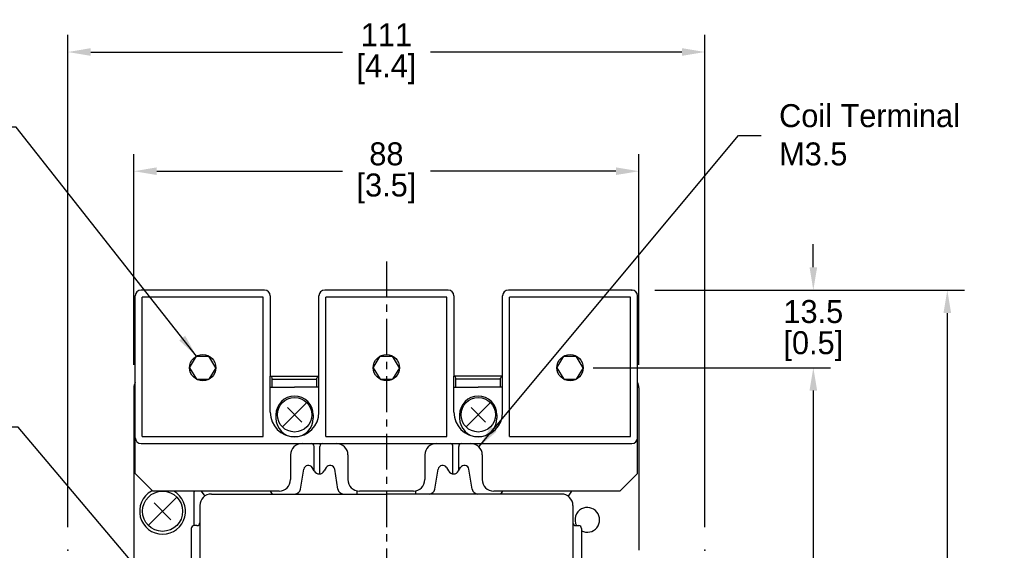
# Model space of a CAD drawing. Header units: inches. Extents: x 379 to 871, y 1094 to 1413.
# Tile 3 of 4: x 554 to 725, y 1300 to 1393. Entities that reach past the tile are written whole.
import ezdxf

# ---------------------------------------------------------------- set-up
doc = ezdxf.new("R2010")
doc.units = ezdxf.units.IN
doc.header["$LTSCALE"] = 5
doc.header["$MEASUREMENT"] = 0
doc.linetypes.add('CENTER', pattern=[2, 1.25, -0.25, 0.25, -0.25])
doc.linetypes.add('DASHED', pattern=[0.75, 0.5, -0.25])
for name, color, linetype in [('Centerline', 40, 'CENTER'), ('Dimensions', 140, 'Continuous'), ('Text', 140, 'Continuous')]:
    doc.layers.add(name, color=color, linetype=linetype)
doc.dimstyles.get("Standard").update_dxf_attribs({"dimtxt": 4, "dimasz": 4, "dimexe": 3, "dimexo": 4, "dimgap": 1, "dimtad": 0, "dimtih": 1, "dimtoh": 1, "dimdec": 0, "dimzin": 0, "dimdsep": 46, "dimtxsty": 'Standard', "dimcen": 0, "dimadec": 0, "dimazin": 0, "dimtfac": 1, "dimtdec": 0, "dimtofl": 0, "dimtmove": 0, "dimatfit": 3, "dimfxl": 0, "dimtolj": 1, "dimtzin": 0, "dimarcsym": 0})

# ---------------------------------------------------------------- blocks, each defined once
blk = doc.blocks.new('*D6')
at = {"layer": 'DEFPOINTS', "color": 0}
for p in [(673.24, 1387.24), (562.24, 1300.47), (673.24, 1300.47)]:
    blk.add_point(p, dxfattribs=at)
at = {"layer": 'Dimensions', "color": 0, "lineweight": -2}
for p, q in [((562.24, 1304.47), (562.24, 1390.24)), ((673.24, 1304.47), (673.24, 1390.24)), ((566.24, 1387.24), (610.07, 1387.24)), ((669.24, 1387.24), (625.4, 1387.24))]:
    blk.add_line(p, q, dxfattribs=at)
at = {"layer": 'Dimensions', "color": 0}
for points in [[(566.24, 1387.91), (566.24, 1386.57), (562.24, 1387.24)], [(669.24, 1387.91), (669.24, 1386.57), (673.24, 1387.24)]]:
    blk.add_solid(points, dxfattribs=at)
at = {"layer": 'Dimensions', "color": 0, "char_height": 4, "attachment_point": 5}
for s, insert in [('\\A1;111', (617.74, 1390.24)), ('\\A1;[4.4]', (617.74, 1384.24))]:
    blk.add_mtext(s, dxfattribs=dict(at, insert=insert))
blk = doc.blocks.new('*D7')
at = {"layer": 'DEFPOINTS', "color": 0}
for p in [(661.74, 1366.48), (573.74, 1328.77), (661.74, 1328.77)]:
    blk.add_point(p, dxfattribs=at)
at = {"layer": 'Dimensions', "color": 0, "lineweight": -2}
for p, q in [((573.74, 1332.77), (573.74, 1369.48)), ((661.74, 1332.77), (661.74, 1369.48)), ((577.74, 1366.48), (610.07, 1366.48)), ((657.74, 1366.48), (625.4, 1366.48))]:
    blk.add_line(p, q, dxfattribs=at)
at = {"layer": 'Dimensions', "color": 0}
for points in [[(577.74, 1367.15), (577.74, 1365.82), (573.74, 1366.48)], [(657.74, 1367.15), (657.74, 1365.82), (661.74, 1366.48)]]:
    blk.add_solid(points, dxfattribs=at)
at = {"layer": 'Dimensions', "color": 0, "char_height": 4, "attachment_point": 5}
for s, insert in [('\\A1;88', (617.74, 1369.48)), ('\\A1;[3.5]', (617.74, 1363.48))]:
    blk.add_mtext(s, dxfattribs=dict(at, insert=insert))
blk = doc.blocks.new('*D8')
at = {"layer": 'DEFPOINTS', "color": 0}
for p in [(649.74, 1332.27), (692.12, 1332.27), (649.74, 1204.27)]:
    blk.add_point(p, dxfattribs=at)
at = {"layer": 'Dimensions', "color": 0, "lineweight": -2}
for p, q in [((653.74, 1332.27), (695.12, 1332.27)), ((692.12, 1328.27), (692.12, 1274.6)), ((692.12, 1208.27), (692.12, 1261.94)), ((653.74, 1204.27), (695.12, 1204.27))]:
    blk.add_line(p, q, dxfattribs=at)
at = {"layer": 'Dimensions', "color": 0}
for points in [[(691.46, 1328.27), (692.79, 1328.27), (692.12, 1332.27)], [(691.46, 1208.27), (692.79, 1208.27), (692.12, 1204.27)]]:
    blk.add_solid(points, dxfattribs=at)
at = {"layer": 'Dimensions', "color": 0, "insert": (692.12, 1268.27), "char_height": 4, "attachment_point": 5}
blk.add_mtext('\\A1;128\\P [5]', dxfattribs=at)
blk = doc.blocks.new('*D9')
at = {"layer": 'DEFPOINTS', "color": 0}
for p in [(660.49, 1345.77), (715.46, 1345.77), (660.49, 1190.77)]:
    blk.add_point(p, dxfattribs=at)
at = {"layer": 'Dimensions', "color": 0, "lineweight": -2}
for p, q in [((664.49, 1345.77), (718.46, 1345.77)), ((715.46, 1341.77), (715.46, 1274.6)), ((715.46, 1194.77), (715.46, 1261.94)), ((664.49, 1190.77), (718.46, 1190.77))]:
    blk.add_line(p, q, dxfattribs=at)
at = {"layer": 'Dimensions', "color": 0}
for points in [[(714.8, 1341.77), (716.13, 1341.77), (715.46, 1345.77)], [(714.8, 1194.77), (716.13, 1194.77), (715.46, 1190.77)]]:
    blk.add_solid(points, dxfattribs=at)
at = {"layer": 'Dimensions', "color": 0, "insert": (715.46, 1268.27), "char_height": 4, "attachment_point": 5}
blk.add_mtext('\\A1;155\\P [6.1]', dxfattribs=at)
blk = doc.blocks.new('*D10')
at = {"layer": 'DEFPOINTS', "color": 0}
for p in [(660.49, 1345.77), (692.12, 1345.77), (649.74, 1332.27)]:
    blk.add_point(p, dxfattribs=at)
at = {"layer": 'Dimensions', "color": 0, "lineweight": -2}
for p, q in [((692.12, 1349.77), (692.12, 1353.77)), ((664.49, 1345.77), (695.12, 1345.77)), ((653.74, 1332.27), (695.12, 1332.27)), ((692.12, 1328.27), (692.12, 1324.27))]:
    blk.add_line(p, q, dxfattribs=at)
at = {"layer": 'Dimensions', "color": 0}
for points in [[(691.46, 1349.77), (692.79, 1349.77), (692.12, 1345.77)], [(691.46, 1328.27), (692.79, 1328.27), (692.12, 1332.27)]]:
    blk.add_solid(points, dxfattribs=at)
at = {"layer": 'Dimensions', "color": 0, "char_height": 4, "attachment_point": 5}
for s, insert in [('\\A1;13.5', (692.12, 1342.02)), ('\\A1;[0.5]', (692.12, 1336.02))]:
    blk.add_mtext(s, dxfattribs=dict(at, insert=insert))

msp = doc.modelspace()

# ---------------------------------------------------------------- linework, layer by layer
for p, q in [((596.49, 1345.77), (574.99, 1345.77)), ((628.49, 1345.77), (606.99, 1345.77)), ((660.49, 1345.77), (638.99, 1345.77)), ((573.99, 1329.74), (573.99, 1344.77)), ((575.19, 1320.27), (575.19, 1344.57)), ((596.29, 1344.57), (575.19, 1344.57)), ((596.29, 1320.27), (596.29, 1344.57)), ((597.49, 1344.77), (597.49, 1330.77)), ((605.99, 1330.77), (605.99, 1344.77)), ((607.19, 1320.27), (607.19, 1344.57)), ((628.29, 1344.57), (607.19, 1344.57)), ((628.29, 1320.27), (628.29, 1344.57)), ((629.49, 1344.77), (629.49, 1330.77)), ((637.99, 1330.77), (637.99, 1344.77)), ((639.19, 1320.27), (639.19, 1344.57)), ((660.29, 1344.57), (639.19, 1344.57)), ((660.29, 1320.27), (660.29, 1344.57)), ((661.49, 1329.74), (661.49, 1344.77)), ((583.45, 1332.27), (584.64, 1334.28)), ((584.64, 1334.28), (586.83, 1334.28)), ((588.03, 1332.27), (586.83, 1334.28)), ((615.45, 1332.27), (616.64, 1334.28)), ((616.64, 1334.28), (618.83, 1334.28)), ((620.03, 1332.27), (618.83, 1334.28)), ((647.45, 1332.27), (648.64, 1334.28)), ((648.64, 1334.28), (650.83, 1334.28)), ((652.03, 1332.27), (650.83, 1334.28)), ((583.45, 1332.27), (584.64, 1330.26)), ((588.03, 1332.27), (586.83, 1330.26)), ((615.45, 1332.27), (616.64, 1330.26)), ((620.03, 1332.27), (618.83, 1330.26)), ((647.45, 1332.27), (648.64, 1330.26)), ((652.03, 1332.27), (650.83, 1330.26)), ((573.99, 1313.82), (573.99, 1329.74)), ((584.64, 1330.26), (586.83, 1330.26)), ((597.49, 1330.77), (605.99, 1330.77)), ((597.49, 1324.52), (597.49, 1330.77)), ((597.84, 1328.87), (597.84, 1330.47)), ((597.84, 1330.27), (605.64, 1330.27)), ((605.64, 1328.87), (605.64, 1330.47)), ((605.99, 1324.52), (605.94, 1330.77)), ((616.64, 1330.26), (618.83, 1330.26)), ((629.49, 1324.52), (629.49, 1330.77)), ((637.99, 1330.77), (629.49, 1330.77)), ((629.84, 1328.87), (629.84, 1330.47)), ((637.64, 1330.27), (629.84, 1330.27)), ((637.64, 1328.87), (637.64, 1330.47)), ((637.99, 1324.52), (637.99, 1330.77)), ((648.64, 1330.26), (650.83, 1330.26)), ((661.49, 1313.82), (661.49, 1329.74)), ((573.74, 1328.77), (573.74, 1207.77)), ((597.49, 1328.87), (601.74, 1328.87)), ((597.49, 1328.87), (601.74, 1328.87)), ((605.99, 1328.87), (601.74, 1328.87)), ((605.99, 1328.87), (601.74, 1328.87)), ((629.49, 1328.87), (633.74, 1328.87)), ((629.49, 1328.87), (633.74, 1328.87)), ((637.99, 1328.87), (633.74, 1328.87)), ((637.99, 1328.87), (633.74, 1328.87)), ((661.74, 1328.77), (661.74, 1300.47)), ((599.61, 1321.95), (603.76, 1326.09)), ((631.61, 1321.95), (635.76, 1326.09)), ((603, 1322.81), (600.48, 1325.33)), ((635, 1322.81), (632.48, 1325.33)), ((598.49, 1324.07), (598.49, 1323.47)), ((598.49, 1324.07), (598.49, 1323.47)), ((604.99, 1324.07), (604.99, 1323.47)), ((604.99, 1324.07), (604.99, 1323.47)), ((630.49, 1324.07), (630.49, 1323.47)), ((630.49, 1324.07), (630.49, 1323.47)), ((636.99, 1324.07), (636.99, 1323.47)), ((636.99, 1324.07), (636.99, 1323.47)), ((575.19, 1320.27), (596.29, 1320.27)), ((607.19, 1320.27), (628.29, 1320.27)), ((639.19, 1320.27), (660.29, 1320.27)), ((574.99, 1319.07), (660.49, 1319.07)), ((605.14, 1314.34), (605.14, 1318.57)), ((606.14, 1313.78), (606.14, 1318.57)), ((629.34, 1313.78), (629.34, 1318.57)), ((630.34, 1314.34), (630.34, 1318.57)), ((601.04, 1317.07), (601.04, 1312.77)), ((611.04, 1317.07), (611.04, 1312.77)), ((624.44, 1317.07), (624.44, 1312.77)), ((634.44, 1317.07), (634.44, 1312.77)), ((602.77, 1311.11), (603.35, 1314.6)), ((605.17, 1314.28), (604.83, 1314.87)), ((607.24, 1314.87), (606.9, 1314.28)), ((609.3, 1311.11), (608.73, 1314.6)), ((626.17, 1311.11), (626.75, 1314.6)), ((628.23, 1314.87), (628.57, 1314.28)), ((630.3, 1314.28), (630.64, 1314.87)), ((630.34, 1314.34), (630.34, 1314.34)), ((632.7, 1311.11), (632.13, 1314.6)), ((577.04, 1310.77), (573.99, 1313.82)), ((658.43, 1310.77), (661.49, 1313.82)), ((599.04, 1310.77), (577.04, 1310.77)), ((584.24, 1304.9), (584.24, 1310.64)), ((585.47, 1310.77), (586.08, 1309.9)), ((597.49, 1310.77), (597.84, 1310.27)), ((612.64, 1310.27), (612.64, 1310.81)), ((622.44, 1310.77), (613.04, 1310.77)), ((622.84, 1310.27), (622.84, 1310.81)), ((658.43, 1310.77), (636.44, 1310.77)), ((637.98, 1310.77), (637.63, 1310.27)), ((650, 1310.77), (649.39, 1309.9)), ((581.21, 1309.75), (576.26, 1304.8)), ((587.24, 1310.27), (617.74, 1310.27)), ((648.24, 1310.27), (617.74, 1310.27)), ((577.27, 1308.74), (580.21, 1305.8)), ((585.24, 1308.27), (585.24, 1268.27)), ((650.24, 1308.27), (650.24, 1268.27)), ((583.74, 1304.27), (583.74, 1298.27)), ((584.74, 1304.77), (584.24, 1304.77)), ((650.74, 1304.77), (651.24, 1304.77)), ((651.74, 1304.27), (651.74, 1298.27))]:
    msp.add_line(p, q)
for centre, radius in [((585.74, 1332.27), 2.29), ((617.74, 1332.27), 2.29), ((649.74, 1332.27), 2.29), ((601.74, 1324.07), 3), ((633.74, 1324.07), 3), ((578.74, 1307.27), 3.5)]:
    msp.add_circle(centre, radius)
for centre, radius, start, end in [((574.99, 1344.77), 1, 90, 180), ((596.49, 1344.77), 1, 0, 90), ((606.99, 1344.77), 1, 90, 180), ((628.49, 1344.77), 1, 0, 90), ((638.99, 1344.77), 1, 90, 180), ((660.49, 1344.77), 1, 0, 90), ((575.74, 1328.77), 2, 151.045, 180), ((597.54, 1330.47), 0.3, 0, 90), ((605.94, 1330.47), 0.3, 90, 180), ((629.54, 1330.47), 0.3, 0, 90), ((637.94, 1330.47), 0.3, 90, 180), ((659.74, 1328.77), 2, 0, 28.955), ((601.74, 1324.07), 3.25, 0, 180), ((601.74, 1324.07), 3.25, 0, 180), ((633.74, 1324.07), 3.25, 0, 180), ((633.74, 1324.07), 3.25, 0, 180), ((601.74, 1324.52), 4.25, 180, 0), ((633.74, 1324.52), 4.25, 180, 0), ((601.74, 1323.47), 3.25, 180, 0), ((601.74, 1323.47), 3.25, 180, 0), ((633.74, 1323.47), 3.25, 180, 0), ((633.74, 1323.47), 3.25, 180, 0), ((574.99, 1320.07), 1, 180, 270), ((660.49, 1320.07), 1, 270, 0), ((603.04, 1317.07), 2, 90, 180), ((604.64, 1318.57), 0.5, 0, 90), ((606.64, 1318.57), 0.5, 90, 180), ((609.04, 1317.07), 2, 0, 90), ((626.44, 1317.07), 2, 90, 180), ((628.84, 1318.57), 0.5, 0, 90), ((630.84, 1318.57), 0.5, 90, 180), ((630.84, 1318.57), 0.5, 90, 180), ((632.44, 1317.07), 2, 0, 90), ((604.14, 1314.47), 0.8, 30, 170.6798), ((606.04, 1314.78), 1, 210, 330), ((607.94, 1314.47), 0.8, 9.3202, 150), ((627.54, 1314.47), 0.8, 30, 170.6798), ((629.44, 1314.78), 1, 210, 330), ((631.34, 1314.47), 0.8, 9.3202, 150), ((599.04, 1312.77), 2, 270, 0), ((613.04, 1312.77), 2, 180, 270), ((622.44, 1312.77), 2, 270, 0), ((636.44, 1312.77), 2, 180, 270), ((578.74, 1307.27), 4, 118.955, 61.045), ((578.74, 1307.27), 4, 116.4146, 118.955), ((592.24, 1307.77), 8.5, 159.6595, 160.2501), ((601.79, 1311.27), 1, 270, 350.6798), ((610.29, 1311.27), 1, 189.3202, 270), ((625.19, 1311.27), 1, 270, 350.6798), ((633.69, 1311.27), 1, 189.3202, 270), ((587.24, 1308.27), 2, 90, 180), ((648.24, 1308.27), 2, 0, 90), ((652.74, 1305.77), 2.15, 117.7168, 207.7177), ((652.74, 1305.77), 2.15, 242.2832, 117.7168), ((584.24, 1304.27), 0.5, 90, 180), ((592.24, 1307.77), 8.5, 199.7499, 200.6673), ((584.74, 1305.27), 0.5, 270, 0), ((650.74, 1305.27), 0.5, 180, 270), ((651.24, 1304.27), 0.5, 0, 90)]:
    msp.add_arc(centre, radius, start, end)
at = {"color": 0, "linetype": 'ByBlock'}
msp.add_point((660.49, 1345.77), dxfattribs=at)
at = {"linetype": 'DASHED'}
for p in [(562.24, 1300.47), (673.24, 1300.47)]:
    msp.add_point(p, dxfattribs=at)
at = {"layer": 'Centerline', "linetype": 'CENTER'}
msp.add_line((617.74, 1350.77), (617.74, 1185.77), dxfattribs=at)

# ---------------------------------------------------------------- texts
at = {"layer": 'Text', "insert": (686.16, 1378.16), "char_height": 4, "attachment_point": 1}
msp.add_mtext('\\A1;Coil Terminal\\PM3.5', dxfattribs=at)

# ---------------------------------------------------------------- dimensions: what is measured, and where the dimension line sits
at = {"layer": 'Dimensions'}
for base, p1, p2, picture, middle in [((673.24, 1387.24), (562.24, 1300.47), (673.24, 1300.47), '*D6', (617.74, 1387.24)), ((661.74, 1366.48), (573.74, 1328.77), (661.74, 1328.77), '*D7', (617.74, 1366.48))]:
    dim = msp.add_linear_dim(base=base, p1=p1, p2=p2, dimstyle='Standard', override={"dimpost": '\\X'}, dxfattribs=at)
    dim.commit()
    dim.dimension.update_dxf_attribs({"geometry": picture, "text_midpoint": middle})
dim = msp.add_linear_dim(base=(692.12, 1345.77), p1=(649.74, 1332.27), p2=(660.49, 1345.77), angle=90, dimstyle='Standard', override={"dimdec": 1, "dimpost": '\\X'}, dxfattribs=at)
dim.commit()
dim.dimension.update_dxf_attribs({"geometry": '*D10', "text_midpoint": (692.12, 1339.02)})
for base, p1, p2, picture, middle in [((715.46, 1345.77), (660.49, 1190.77), (660.49, 1345.77), '*D9', (715.46, 1268.27)), ((692.12, 1332.27), (649.74, 1204.27), (649.74, 1332.27), '*D8', (692.12, 1268.27))]:
    dim = msp.add_linear_dim(base=base, p1=p1, p2=p2, angle=90, dimstyle='Standard', override={"dimpost": '\\X'}, dxfattribs=at)
    dim.commit()
    dim.dimension.update_dxf_attribs({"geometry": picture, "text_midpoint": middle, "dimtype": 160})

# ---------------------------------------------------------------- leaders
at = {"layer": 'Dimensions', "annotation_type": 0, "has_hookline": 1, "hookline_direction": 1, "text_width": 32}
msp.add_leader([(577.27, 1293.88), (553.61, 1321.91), (549.61, 1321.91)], dimstyle='Standard', override={"dimgap": 1, "dimtad": 0}, dxfattribs=at)
at = {"layer": 'Text', "annotation_type": 0, "has_hookline": 1}
for points, hookline_direction, text_width in [([(584.64, 1334.28), (553.23, 1374.16), (549.23, 1374.16)], 1, 26), ([(633.85, 1318.48), (679.06, 1372.71), (683.06, 1372.71)], 0, 41.33)]:
    msp.add_leader(points, dimstyle='Standard', override={"dimgap": 1, "dimtad": 0}, dxfattribs=dict(at, hookline_direction=hookline_direction, text_width=text_width))

doc.saveas('drawing.dxf')
